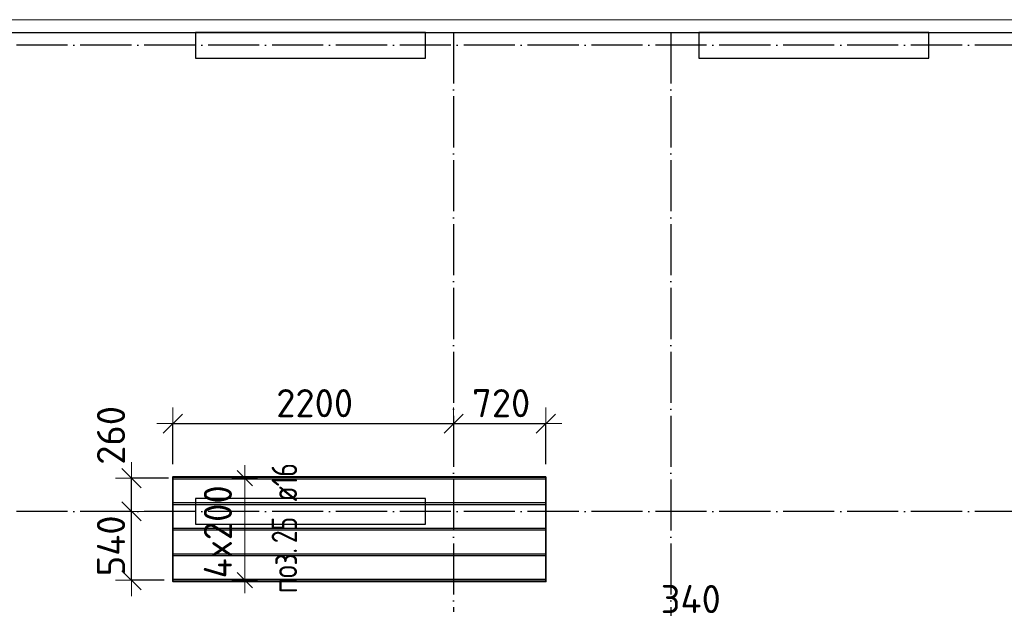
# Model space of a CAD drawing. Header units: millimetres. Extents: x -3483 to 105345, y -283423 to 72284.
# Tile 58 of 157: x 43303 to 51010, y -27887 to -23310. Entities that reach past the tile are written whole.
import ezdxf

# ---------------------------------------------------------------- set-up
doc = ezdxf.new("R2010")
doc.units = ezdxf.units.MM
doc.header["$PDMODE"] = 65
doc.linetypes.add('______11', pattern=[500, 400, -50, 0, -50])
doc.linetypes.add('______5', pattern=[1100, 800, -100, 100, -100])
for name, color, linetype, lineweight in [('Standard', 7, 'Continuous', 25), ('Колонна (1)', 7, 'Continuous', 35), ('Размерная линия_ общее', 7, 'Continuous', 13), ('Стена_ общее', 7, 'Continuous', 35), ('Фундамент_ общее', 7, 'Continuous', 35)]:
    doc.layers.add(name, color=color, linetype=linetype, lineweight=lineweight)
doc.layers.add('Арм.стержн. Доп. Арм. ниж.зоны Х', color=7, linetype='Continuous', lineweight=35, true_color=0xff1cff)
doc.layers.add('Осевая линия_ общее', color=7, linetype='______5', lineweight=13, true_color=0xa0a0a0)
doc.styles.add('ISOCPEUR', font='ISOCPEUR')
doc.dimstyles.new('DIMSTYLE_4', dxfattribs={"dimtxt": 220, "dimasz": 250, "dimexe": 0, "dimexo": 0, "dimgap": 110, "dimtad": 2, "dimdec": 0, "dimrnd": 5, "dimzin": 12, "dimdsep": 46, "dimtxsty": 'ISOCPEUR', "dimblk1": 'ALL_ML_STRICH', "dimblk2": 'ALL_ML_STRICH', "dimsah": 1, "dimcen": 0, "dimclrd": 7, "dimclre": 256, "dimclrt": 7, "dimadec": 0, "dimazin": 0, "dimtfac": 1, "dimtdec": 0, "dimtix": 1, "dimtmove": 2, "dimatfit": 3, "dimfxl": 0, "dimtzin": 0, "dimlwd": 0, "dimlwe": -3, "dimarcsym": 0})
doc.dimstyles.new('DIMSTYLE_5', dxfattribs={"dimtxt": 220, "dimasz": 250, "dimexe": 0, "dimexo": 0, "dimgap": 110, "dimtad": 2, "dimdec": 0, "dimrnd": 5, "dimzin": 12, "dimdsep": 46, "dimtxsty": 'ISOCPEUR', "dimblk1": 'ALL_ML_STRICH', "dimblk2": 'ALL_ML_STRICH', "dimsah": 1, "dimcen": 0, "dimclrd": 7, "dimclre": 256, "dimclrt": 7, "dimadec": 0, "dimazin": 0, "dimtfac": 1, "dimtdec": 0, "dimtix": 1, "dimtmove": 2, "dimatfit": 3, "dimfxl": 0, "dimtvp": 1.2, "dimtzin": 0, "dimlwd": 0, "dimlwe": -3, "dimarcsym": 0})

# ---------------------------------------------------------------- blocks, each defined once
blk = doc.blocks.new('СЛОЖНЫЙ_ОБЪЕКТ_3')
at = {"layer": 'Колонна (1)', "color": 9, "lineweight": -3, "true_color": 0xc7c7c7, "transparency": 33554687}
for p, q in [((44680, -23410), (44680, -23610)), ((46480, -23410), (44680, -23410)), ((46480, -23610), (46480, -23410)), ((48620, -23410), (48620, -23610)), ((50420, -23410), (48620, -23410)), ((50420, -23610), (50420, -23410)), ((44680, -23610), (46480, -23610)), ((48620, -23610), (50420, -23610)), ((44680, -27060), (44680, -27260)), ((46480, -27060), (44680, -27060)), ((46480, -27260), (46480, -27060)), ((44680, -27260), (46480, -27260))]:
    blk.add_line(p, q, dxfattribs=at)
blk = doc.blocks.new('ALL_ML_STRICH')
at = {"color": 0, "linetype": 'ByBlock', "lineweight": -2}
for p, q in [((0, -0.5), (0, 0.5)), ((-1, 0), (0.5, 0)), ((-0.3, -0.3), (0.3, 0.3))]:
    blk.add_line(p, q, dxfattribs=at)
blk = doc.blocks.new('*D189')
at = {"layer": 'DEFPOINTS', "color": 7, "linetype": 'Continuous', "lineweight": 13, "transparency": 33554687}
for p in [(44502, -26472.4), (46700, -26484.3), (44502, -26889.2)]:
    blk.add_point(p, dxfattribs=at)
at = {"layer": 'Размерная линия_ общее', "color": 253, "linetype": 'Continuous', "lineweight": -2, "true_color": 0xa0a0a0, "transparency": 33554687}
for p, q in [((44502, -26789.2), (44502, -26472.4)), ((46700, -26472.4), (46700, -26472.4))]:
    blk.add_line(p, q, dxfattribs=at)
at = {"layer": 'Размерная линия_ общее', "color": 7, "linetype": 'Continuous', "lineweight": -2, "transparency": 33554687}
blk.add_line((44502, -26472.4), (46700, -26472.4), dxfattribs=at)
at = {"layer": 'Размерная линия_ общее', "color": 7, "linetype": 'Continuous', "lineweight": 13, "transparency": 33554687, "xscale": 250, "yscale": 250, "zscale": 250, "rotation": 180}
blk.add_blockref('ALL_ML_STRICH', (44502, -26472.4), dxfattribs=at)
at = {"layer": 'Размерная линия_ общее', "color": 7, "linetype": 'Continuous', "lineweight": 13, "transparency": 33554687, "xscale": 250, "yscale": 250, "zscale": 250}
blk.add_blockref('ALL_ML_STRICH', (46700, -26472.4), dxfattribs=at)
at = {"layer": 'Размерная линия_ общее', "color": 7, "linetype": 'Continuous', "lineweight": 13, "transparency": 33554687, "insert": (45612, -26312.4), "char_height": 220, "width": 880, "attachment_point": 5, "style": 'ISOCPEUR'}
blk.add_mtext('\\A1;{2200}', dxfattribs=at)
blk = doc.blocks.new('*D190')
at = {"layer": 'DEFPOINTS', "color": 7, "linetype": 'Continuous', "lineweight": 13, "transparency": 33554687}
for p in [(46700, -26472.4), (46700, -26484.3), (47422, -26889.2)]:
    blk.add_point(p, dxfattribs=at)
at = {"layer": 'Размерная линия_ общее', "color": 253, "linetype": 'Continuous', "lineweight": -2, "true_color": 0xa0a0a0, "transparency": 33554687}
for p, q in [((46700, -26472.4), (46700, -26472.4)), ((47422, -26789.2), (47422, -26472.4))]:
    blk.add_line(p, q, dxfattribs=at)
at = {"layer": 'Размерная линия_ общее', "color": 7, "linetype": 'Continuous', "lineweight": -2, "transparency": 33554687}
blk.add_line((46700, -26472.4), (47422, -26472.4), dxfattribs=at)
at = {"layer": 'Размерная линия_ общее', "color": 7, "linetype": 'Continuous', "lineweight": 13, "transparency": 33554687, "xscale": 250, "yscale": 250, "zscale": 250, "rotation": 180}
blk.add_blockref('ALL_ML_STRICH', (46700, -26472.4), dxfattribs=at)
at = {"layer": 'Размерная линия_ общее', "color": 7, "linetype": 'Continuous', "lineweight": 13, "transparency": 33554687, "xscale": 250, "yscale": 250, "zscale": 250}
blk.add_blockref('ALL_ML_STRICH', (47422, -26472.4), dxfattribs=at)
at = {"layer": 'Размерная линия_ общее', "color": 7, "linetype": 'Continuous', "lineweight": 13, "transparency": 33554687, "insert": (47072, -26312.4), "char_height": 220, "width": 660, "attachment_point": 5, "style": 'ISOCPEUR'}
blk.add_mtext('\\A1;{720}', dxfattribs=at)
blk = doc.blocks.new('*D191')
at = {"layer": 'DEFPOINTS', "color": 7, "linetype": 'Continuous', "lineweight": 13, "transparency": 33554687}
for p in [(44222.3, -27160), (44178.1, -27699.2), (44535, -27699.2)]:
    blk.add_point(p, dxfattribs=at)
at = {"layer": 'Размерная линия_ общее', "color": 253, "linetype": 'Continuous', "lineweight": -2, "true_color": 0xa0a0a0, "transparency": 33554687}
for p, q in [((44178.1, -27160), (44178.1, -27160)), ((44435, -27699.2), (44178.1, -27699.2))]:
    blk.add_line(p, q, dxfattribs=at)
at = {"layer": 'Размерная линия_ общее', "color": 7, "linetype": 'Continuous', "lineweight": -2, "transparency": 33554687}
blk.add_line((44178.1, -27699.2), (44178.1, -27160), dxfattribs=at)
at = {"layer": 'Размерная линия_ общее', "color": 7, "linetype": 'Continuous', "lineweight": 13, "transparency": 33554687, "xscale": 250, "yscale": 250, "zscale": 250}
for p, rotation in [((44178.1, -27160), 90), ((44178.1, -27699.2), 270)]:
    blk.add_blockref('ALL_ML_STRICH', p, dxfattribs=dict(at, rotation=rotation))
at = {"layer": 'Размерная линия_ общее', "color": 7, "linetype": 'Continuous', "lineweight": 13, "transparency": 33554687, "insert": (44018.1, -27429.6), "char_height": 220, "width": 660, "attachment_point": 5, "rotation": 90, "style": 'ISOCPEUR'}
blk.add_mtext('\\A1;{540}', dxfattribs=at)
blk = doc.blocks.new('*D192')
at = {"layer": 'DEFPOINTS', "color": 7, "linetype": 'Continuous', "lineweight": 13, "transparency": 33554687}
for p in [(44568.3, -26899.2), (44178.1, -27160), (44222.3, -27160)]:
    blk.add_point(p, dxfattribs=at)
at = {"layer": 'Размерная линия_ общее', "color": 253, "linetype": 'Continuous', "lineweight": -2, "true_color": 0xa0a0a0, "transparency": 33554687}
for p, q in [((44468.3, -26899.2), (44178.1, -26899.2)), ((44178.1, -27160), (44178.1, -27160))]:
    blk.add_line(p, q, dxfattribs=at)
at = {"layer": 'Размерная линия_ общее', "color": 7, "linetype": 'Continuous', "lineweight": -2, "transparency": 33554687}
blk.add_line((44178.1, -27160), (44178.1, -26899.2), dxfattribs=at)
at = {"layer": 'Размерная линия_ общее', "color": 7, "linetype": 'Continuous', "lineweight": 13, "transparency": 33554687, "xscale": 250, "yscale": 250, "zscale": 250}
for p, rotation in [((44178.1, -26899.2), 90), ((44178.1, -27160), 270)]:
    blk.add_blockref('ALL_ML_STRICH', p, dxfattribs=dict(at, rotation=rotation))
at = {"layer": 'Размерная линия_ общее', "color": 7, "linetype": 'Continuous', "lineweight": 13, "transparency": 33554687, "insert": (44018.2, -26564.6), "char_height": 220, "width": 660, "attachment_point": 5, "rotation": 90, "style": 'ISOCPEUR'}
blk.add_mtext('\\A1;{260}', dxfattribs=at)
blk = doc.blocks.new('*D194')
at = {"layer": 'DEFPOINTS', "color": 7, "linetype": 'Continuous', "lineweight": 13, "transparency": 33554687}
for p in [(48059.3, -28254.9), (48400, -28256), (48059.3, -28492.2)]:
    blk.add_point(p, dxfattribs=at)
at = {"layer": 'Размерная линия_ общее', "color": 253, "linetype": 'Continuous', "lineweight": -2, "true_color": 0xa0a0a0, "transparency": 33554687}
for p, q in [((48059.3, -28392.2), (48059.3, -28254.9)), ((48400, -28254.9), (48400, -28254.9))]:
    blk.add_line(p, q, dxfattribs=at)
at = {"layer": 'Размерная линия_ общее', "color": 7, "linetype": 'Continuous', "lineweight": -2, "transparency": 33554687}
blk.add_line((48059.3, -28254.9), (48400, -28254.9), dxfattribs=at)
at = {"layer": 'Размерная линия_ общее', "color": 7, "linetype": 'Continuous', "lineweight": 13, "transparency": 33554687, "xscale": 250, "yscale": 250, "zscale": 250, "rotation": 180}
blk.add_blockref('ALL_ML_STRICH', (48059.3, -28254.9), dxfattribs=at)
at = {"layer": 'Размерная линия_ общее', "color": 7, "linetype": 'Continuous', "lineweight": 13, "transparency": 33554687, "xscale": 250, "yscale": 250, "zscale": 250}
blk.add_blockref('ALL_ML_STRICH', (48400, -28254.9), dxfattribs=at)
at = {"layer": 'Размерная линия_ общее', "color": 7, "linetype": 'Continuous', "lineweight": 13, "transparency": 33554687, "insert": (48555.8, -27846.2), "char_height": 220, "width": 660, "attachment_point": 5, "style": 'ISOCPEUR'}
blk.add_mtext('\\A1;{340}', dxfattribs=at)

msp = doc.modelspace()

# ---------------------------------------------------------------- linework, layer by layer
at = {"layer": 'Standard', "color": 7, "linetype": 'Continuous', "lineweight": 13, "transparency": 33554687}
msp.add_lwpolyline([(39250, -70750), (65250, -70750), (65250, -23310), (39250, -23310), (39250, -70750)], dxfattribs=at)
at = {"layer": 'Арм.стержн. Доп. Арм. ниж.зоны Х', "color": 7, "linetype": 'Continuous', "lineweight": 13, "transparency": 33554687}
for p, q in [((45064.6, -26899.2), (45064.6, -26799.2)), ((45064.6, -27699.2), (45064.6, -26899.2)), ((45064.6, -27699.2), (45064.6, -27799.2))]:
    msp.add_line(p, q, dxfattribs=at)
at = {"layer": 'Арм.стержн. Доп. Арм. ниж.зоны Х', "color": 7, "linetype": 'Continuous', "lineweight": 25, "transparency": 33554687}
for p, q in [((45124.6, -26959.2), (45004.6, -26839.2)), ((45124.6, -27759.2), (45004.6, -27639.2))]:
    msp.add_line(p, q, dxfattribs=at)
at = {"layer": 'Арм.стержн. Доп. Арм. ниж.зоны Х', "color": 253, "linetype": 'Continuous', "lineweight": -3, "true_color": 0xa0a0a0, "transparency": 33554687}
for p, q in [((45064.6, -26899.2), (44964.6, -26899.2)), ((45064.6, -26899.2), (45164.6, -26899.2)), ((45064.6, -27699.2), (44964.6, -27699.2)), ((45064.6, -27699.2), (45164.6, -27699.2))]:
    msp.add_line(p, q, dxfattribs=at)
at = {"layer": 'Арм.стержн. Доп. Арм. ниж.зоны Х', "color": 52, "linetype": 'Continuous', "lineweight": 35, "transparency": 33554687}
msp.add_lwpolyline([(47422, -26889.2), (44502, -26889.2), (44502, -27709.2), (47422, -27709.2), (47422, -26889.2)], dxfattribs=at)
at = {"layer": 'Арм.стержн. Доп. Арм. ниж.зоны Х', "color": 7, "linetype": 'Continuous', "lineweight": 25, "transparency": 33554687}
for points in [[(47422, -26907.2), (44502, -26907.2), (44502, -26891.2), (47422, -26891.2), (47422, -26907.2)], [(47422, -27107.2), (44502, -27107.2), (44502, -27091.2), (47422, -27091.2), (47422, -27107.2)], [(47422, -27307.2), (44502, -27307.2), (44502, -27291.2), (47422, -27291.2), (47422, -27307.2)], [(47422, -27507.2), (44502, -27507.2), (44502, -27491.2), (47422, -27491.2), (47422, -27507.2)], [(47422, -27707.2), (44502, -27707.2), (44502, -27691.2), (47422, -27691.2), (47422, -27707.2)]]:
    msp.add_lwpolyline(points, dxfattribs=at)
at = {"layer": 'Осевая линия_ общее', "color": 253, "linetype": '______11', "lineweight": -3, "true_color": 0xa0a0a0, "transparency": 33554687}
for p, q in [((46700, -23410), (46700, -72827.9)), ((48400, -23410), (48400, -72827.9)), ((54680, -23510), (37142.2, -23510)), ((54680, -27160), (37142.2, -27160))]:
    msp.add_line(p, q, dxfattribs=at)
at = {"layer": 'Фундамент_ общее', "color": 7, "lineweight": 25, "transparency": 33554687}
msp.add_line((40600, -23410), (54500, -23410), dxfattribs=at)
at = {"layer": 'Фундамент_ общее', "color": 7, "linetype": 'Continuous', "lineweight": 25, "transparency": 33554687}
msp.add_line((40600, -23410), (54500, -23410), dxfattribs=at)

# ---------------------------------------------------------------- block references
at = {"layer": 'Стена_ общее', "color": 9, "linetype": 'Continuous', "lineweight": -3, "true_color": 0xc7c7c7, "transparency": 33554687}
msp.add_blockref('СЛОЖНЫЙ_ОБЪЕКТ_3', (0, 0), dxfattribs=at)

# ---------------------------------------------------------------- texts
at = {"layer": 'Арм.стержн. Доп. Арм. ниж.зоны Х', "color": 7, "linetype": 'Continuous', "lineweight": 25, "transparency": 33554687, "char_height": 200, "attachment_point": 7, "rotation": 90, "style": 'ISOCPEUR'}
for s, insert, width in [('\\W0.74; ø16 ', (45475.1, -27175.4), 624.254), ('\\W0.73;25', (45475.1, -27408.7), 306.007), ('\\W0.77;поз.', (45475.1, -27800.4), 468.039)]:
    msp.add_mtext(s, dxfattribs=dict(at, insert=insert, width=width))
at = {"layer": 'Арм.стержн. Доп. Арм. ниж.зоны Х', "color": 7, "linetype": 'Continuous', "lineweight": 13, "transparency": 33554687, "insert": (44964.6, -27684.2), "char_height": 220, "width": 895.564, "attachment_point": 7, "rotation": 90, "style": 'ISOCPEUR'}
msp.add_mtext('\\W0.95;4x200', dxfattribs=at)

# ---------------------------------------------------------------- dimensions: what is measured, and where the dimension line sits
at = {"layer": 'Размерная линия_ общее', "color": 7, "linetype": 'Continuous', "lineweight": 13, "transparency": 33554687}
for base, p1, p2, dimstyle, picture, middle in [((46700, -26472.4), (44502, -26789.2), (46700, -26472.4), 'DIMSTYLE_4', '*D189', (45612, -26312.4)), ((47422, -26472.4), (46700, -26472.4), (47422, -26789.2), 'DIMSTYLE_4', '*D190', (47072, -26312.4)), ((48400, -28254.9), (48059.3, -28392.2), (48400, -28254.9), 'DIMSTYLE_5', '*D194', (48555.8, -27846.2))]:
    dim = msp.add_linear_dim(base=base, p1=p1, p2=p2, dimstyle=dimstyle, override={"dimpost": '<>', "dimclrd": 7, "dimclre": 253, "dimclrt": 7, "dimlwd": 0, "dimlwe": 65533}, dxfattribs=at)
    dim.commit()
    dim.dimension.update_dxf_attribs({"geometry": picture, "text_midpoint": middle, "dimtype": 160})
for base, p1, p2, picture, middle in [((44178.1, -26899.2), (44178.1, -27160), (44468.3, -26899.2), '*D192', (44018.2, -26564.6)), ((44178.1, -27160), (44435, -27699.2), (44178.1, -27160), '*D191', (44018.1, -27429.6))]:
    dim = msp.add_linear_dim(base=base, p1=p1, p2=p2, angle=90, dimstyle='DIMSTYLE_5', override={"dimpost": '<>', "dimclrd": 7, "dimclre": 253, "dimclrt": 7, "dimlwd": 0, "dimlwe": 65533}, dxfattribs=at)
    dim.commit()
    dim.dimension.update_dxf_attribs({"geometry": picture, "text_midpoint": middle, "dimtype": 160})

doc.saveas('drawing.dxf')
